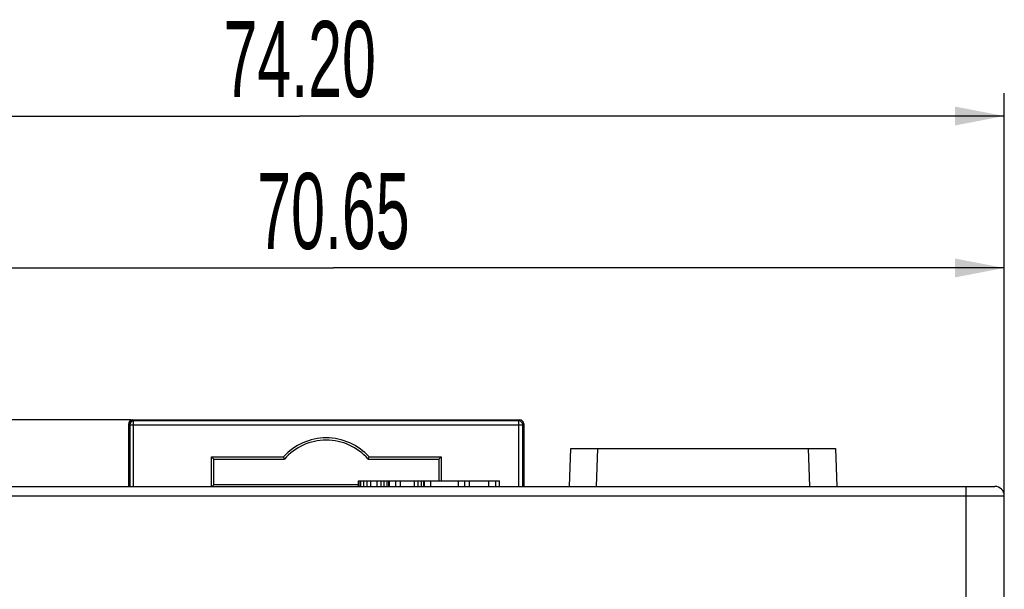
# Model space of a CAD drawing. Header units: millimetres. Extents: x 0 to 420, y 0 to 297.
# Tile 67 of 119: x 105 to 156, y 123 to 153. Entities that reach past the tile are written whole.
import ezdxf

# ---------------------------------------------------------------- set-up
doc = ezdxf.new("R2010")
doc.units = ezdxf.units.MM
doc.header["$LTSCALE"] = 23.1
doc.layers.get('0').update_dxf_attribs({"linetype": 'CONTINUOUS'})
doc.styles.get("Standard").update_dxf_attribs({"font": 'txt', "width": 0.6})
doc.dimstyles.new('DIMSTYLE_1', dxfattribs={"dimtxt": 4, "dimasz": 2.6, "dimexe": 1.2, "dimexo": 0.1, "dimgap": 1, "dimtad": 1, "dimzin": 0, "dimdsep": 46, "dimtxsty": 'Standard', "dimblk": '_FILLED', "dimblk1": '_FILLED', "dimblk2": '_FILLED', "dimcen": 0.09, "dimazin": 0, "dimtp": 0.01, "dimtm": 0.01, "dimtfac": 1, "dimtofl": 0, "dimtmove": 0, "dimatfit": 3, "dimldrblk": '_FILLED', "dimfxl": 1, "dimtolj": 1, "dimtzin": 0, "dimarcsym": 0})

# ---------------------------------------------------------------- blocks, each defined once
blk = doc.blocks.new('_FILLED')
at = {"color": 0, "linetype": 'ByBlock'}
blk.add_solid([(0, 0), (-1, 0.192), (-1, -0.192)], dxfattribs=at)
blk = doc.blocks.new('*D2')
at = {"color": 2, "linetype": 'Continuous', "transparency": 16777216}
for p, q in [((85.817, 128.408), (85.817, 141.508)), ((156.462, 128.407), (156.462, 141.508)), ((85.817, 140.308), (121.14, 140.308)), ((156.462, 140.308), (121.14, 140.308))]:
    blk.add_line(p, q, dxfattribs=at)
at = {"color": 2, "linetype": 'Continuous', "transparency": 16777216, "xscale": 2.6, "yscale": 2.6, "zscale": 2.6, "rotation": 180}
blk.add_blockref('_FILLED', (85.817, 140.308), dxfattribs=at)
at = {"color": 2, "linetype": 'Continuous', "transparency": 16777216, "xscale": 2.6, "yscale": 2.6, "zscale": 2.6}
blk.add_blockref('_FILLED', (156.462, 140.308), dxfattribs=at)
at = {"color": 2, "linetype": 'Continuous', "transparency": 16777216, "insert": (121.14, 145.308), "char_height": 4, "width": 12, "attachment_point": 2, "line_spacing_factor": 0.9}
blk.add_mtext('70.65', dxfattribs=at)
blk = doc.blocks.new('*D5')
at = {"color": 2, "linetype": 'Continuous', "transparency": 16777216}
for p, q in [((82.262, 114.707), (82.262, 149.508)), ((156.462, 128.407), (156.462, 149.508)), ((82.262, 148.308), (119.362, 148.308)), ((156.462, 148.308), (119.362, 148.308))]:
    blk.add_line(p, q, dxfattribs=at)
at = {"color": 2, "linetype": 'Continuous', "transparency": 16777216, "xscale": 2.6, "yscale": 2.6, "zscale": 2.6, "rotation": 180}
blk.add_blockref('_FILLED', (82.262, 148.308), dxfattribs=at)
at = {"color": 2, "linetype": 'Continuous', "transparency": 16777216, "xscale": 2.6, "yscale": 2.6, "zscale": 2.6}
blk.add_blockref('_FILLED', (156.462, 148.308), dxfattribs=at)
at = {"color": 2, "linetype": 'Continuous', "transparency": 16777216, "insert": (119.362, 153.308), "char_height": 4, "width": 12, "attachment_point": 2, "line_spacing_factor": 0.9}
blk.add_mtext('74.20', dxfattribs=at)
blk = doc.blocks.new('*D6')
at = {"color": 2, "linetype": 'Continuous', "transparency": 16777216}
for p, q in [((110.466, 132.308), (63.962, 132.308)), ((65.162, 132.308), (65.162, 71.907)), ((65.162, 11.505), (65.162, 71.907)), ((110.466, 11.505), (63.962, 11.505))]:
    blk.add_line(p, q, dxfattribs=at)
at = {"color": 2, "linetype": 'Continuous', "transparency": 16777216, "xscale": 2.6, "yscale": 2.6, "zscale": 2.6}
for p, rotation in [((65.162, 132.308), 90), ((65.162, 11.505), 270)]:
    blk.add_blockref('_FILLED', p, dxfattribs=dict(at, rotation=rotation))
at = {"color": 2, "linetype": 'Continuous', "transparency": 16777216, "insert": (60.162, 71.907), "char_height": 4, "width": 14.4, "attachment_point": 2, "rotation": 90, "line_spacing_factor": 0.9}
blk.add_mtext('120.80', dxfattribs=at)

msp = doc.modelspace()

# ---------------------------------------------------------------- linework, layer by layer
at = {"color": 7, "linetype": 'Continuous'}
for p, q in [((110.566, 132.308), (110.618, 132.256)), ((110.566, 132.308), (130.959, 132.308)), ((110.618, 128.807), (110.618, 132.256)), ((130.907, 132.256), (110.618, 132.256)), ((130.959, 132.308), (130.907, 132.256)), ((130.907, 128.807), (130.907, 132.256)), ((110.366, 128.807), (110.366, 132.108)), ((110.366, 132.108), (110.418, 132.056)), ((110.418, 132.056), (110.418, 128.807)), ((110.418, 132.056), (131.106, 132.056)), ((131.159, 132.108), (131.106, 132.056)), ((131.106, 128.807), (131.106, 132.056)), ((131.159, 132.108), (131.159, 128.807)), ((133.576, 128.807), (133.646, 130.807)), ((133.646, 130.807), (147.579, 130.807)), ((134.998, 128.807), (135.065, 130.807)), ((146.227, 128.807), (146.16, 130.807)), ((147.579, 130.807), (147.649, 128.807)), ((114.72, 128.807), (114.72, 130.359)), ((114.839, 130.24), (114.72, 130.359)), ((114.72, 130.359), (118.504, 130.359)), ((114.839, 128.893), (114.839, 130.24)), ((114.839, 130.24), (118.557, 130.24)), ((122.968, 130.24), (126.686, 130.24)), ((123.021, 130.359), (126.804, 130.359)), ((126.686, 130.24), (126.804, 130.359)), ((126.686, 130.24), (126.686, 129.107)), ((126.804, 130.359), (126.804, 129.107)), ((122.462, 128.807), (122.462, 129.107)), ((122.462, 129.107), (129.883, 129.107)), ((122.503, 128.807), (122.503, 129.107)), ((122.585, 128.807), (122.585, 129.107)), ((122.748, 128.807), (122.748, 129.107)), ((122.912, 128.807), (122.912, 129.107)), ((123.116, 128.807), (123.116, 129.107)), ((123.442, 128.807), (123.442, 129.107)), ((123.647, 128.807), (123.647, 129.107)), ((123.81, 128.807), (123.81, 129.107)), ((123.973, 128.807), (123.973, 129.107)), ((124.055, 128.807), (124.055, 129.107)), ((124.096, 128.807), (124.096, 129.107)), ((124.422, 128.807), (124.422, 129.107)), ((124.667, 128.807), (124.667, 129.107)), ((125.402, 128.807), (125.402, 129.107)), ((125.607, 128.807), (125.607, 129.107)), ((125.77, 128.807), (125.77, 129.107)), ((125.892, 128.807), (125.892, 129.107)), ((125.933, 128.807), (125.933, 129.107)), ((126.26, 128.807), (126.26, 129.107)), ((127.73, 128.807), (127.73, 129.107)), ((128.057, 128.807), (128.057, 129.107)), ((128.302, 128.807), (128.302, 129.107)), ((129.322, 128.807), (129.322, 129.107)), ((129.69, 128.807), (129.69, 129.107)), ((129.883, 128.807), (129.883, 129.107)), ((86.317, 128.807), (155.962, 128.807)), ((114.839, 128.893), (114.752, 128.807)), ((122.462, 128.893), (114.839, 128.893)), ((154.462, 122.36), (154.462, 128.807)), ((87.834, 128.307), (156.462, 128.307)), ((156.462, 112.907), (156.462, 128.307))]:
    msp.add_line(p, q, dxfattribs=at)
for centre, radius, start, end in [((110.566, 132.108), 0.2, 90.186, 179.814), ((110.566, 132.108), 0.2, 104.9896, 165.0104), ((110.618, 132.056), 0.2, 90.0209, 179.9791), ((110.566, 132.107), 0.201, 90.0938, 104.9885), ((130.906, 132.056), 0.2, 0.0209, 89.9791), ((130.959, 132.108), 0.2, 0.0209, 89.9791), ((110.567, 132.108), 0.201, 165.0115, 179.9062), ((120.762, 128.321), 3.042, 42.0524, 137.9476), ((120.762, 128.321), 2.923, 41.0258, 138.9742), ((131.783, 136.263), 14.533, 203.9712, 204.4845), ((109.742, 136.263), 14.533, 335.5155, 336.0288), ((155.962, 128.307), 0.5, 0, 90)]:
    msp.add_arc(centre, radius, start, end, dxfattribs=at)

# ---------------------------------------------------------------- dimensions: what is measured, and where the dimension line sits
at = {"color": 2, "linetype": 'Continuous'}
for base, p1, p2, angle, picture, middle in [((82.262, 148.308), (156.462, 128.307), (82.262, 114.607), 180, '*D5', (119.362, 148.308)), ((85.8169, 140.3081), (156.4624, 128.3066), (85.8169, 128.3084), 180, '*D2', (121.2146, 140.3081)), ((65.162, 11.505), (110.566, 132.308), (110.566, 11.505), 270, '*D6', (65.162, 72.207))]:
    dim = msp.add_linear_dim(base=base, p1=p1, p2=p2, angle=angle, dimstyle='DIMSTYLE_1', dxfattribs=at)
    dim.commit()
    dim.dimension.update_dxf_attribs({"geometry": picture, "text_midpoint": middle, "dimtype": 160})

doc.saveas('drawing.dxf')
